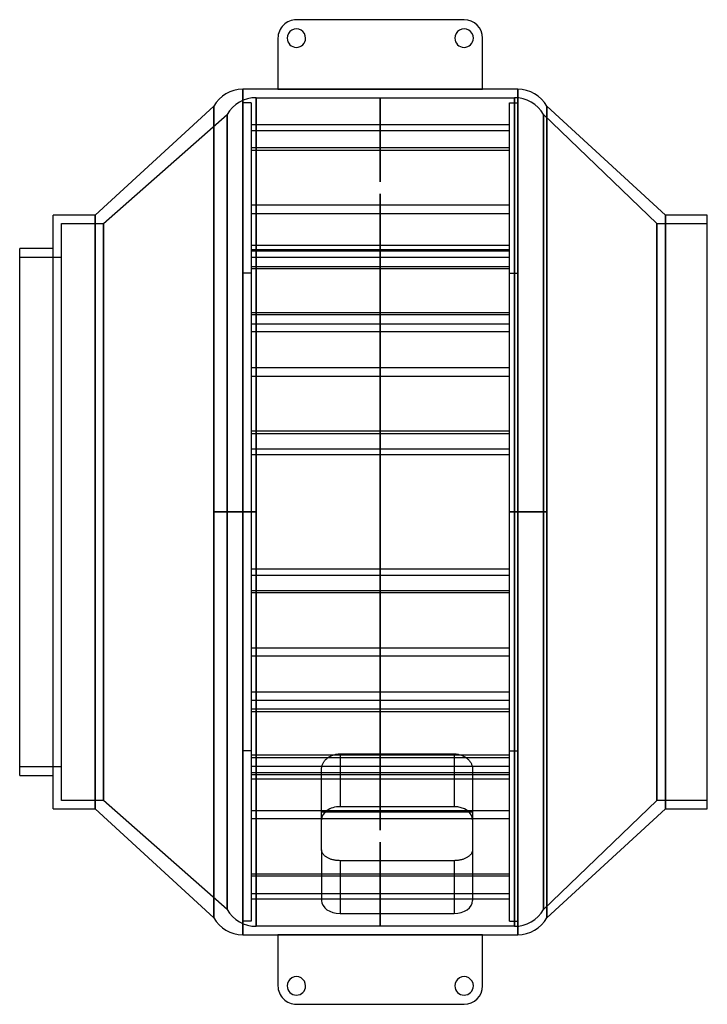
# Model space of a CAD drawing. Header units: millimetres. Extents: x -205 to 205, y -294 to 294.
import ezdxf

# ---------------------------------------------------------------- set-up
doc = ezdxf.new("R2010")
doc.units = ezdxf.units.MM
doc.layers.add('MAIN-1', color=7, linetype='Continuous')
doc.layers.add('MAIN-2', color=7, linetype='Continuous')

msp = doc.modelspace()

# ---------------------------------------------------------------- linework, layer by layer
at = {"layer": 'MAIN-1'}
for p, q in [((60, 293.5), (-40, 293.5)), ((-51, 282.5), (-51, 251.99)), ((71, 251.99), (71, 282.5)), ((-72, 0), (-72, 252)), ((-51, 252), (-72, 252)), ((71, 251.99), (-51, 251.99)), ((92, 252), (71, 252)), ((92, 0), (92, 252)), ((-89.32, 242), (-160, 177)), ((-89.32, 0), (-89.32, 242)), ((109.32, 0), (109.32, 242)), ((180, 177), (109.32, 242)), ((-160, 177), (-185, 177)), ((-185, -177), (-185, 177)), ((-160, -177), (-160, 177)), ((205, 177), (180, 177)), ((180, -177), (180, 177)), ((205, -177), (205, 177)), ((-185, 157), (-205, 157)), ((-205, -157), (-205, 157)), ((-72, 0), (-89.32, 0)), ((-89.32, -242), (-89.32, 0)), ((-72, -252), (-72, 0)), ((109.32, 0), (92, 0)), ((92, -252), (92, 0)), ((109.32, -242), (109.32, 0)), ((-205, -157), (-185, -157)), ((-185, -177), (-160, -177)), ((-160, -177), (-89.32, -242)), ((109.32, -242), (180, -177)), ((180, -177), (205, -177)), ((-72, -252), (-51, -252)), ((-51, -251.99), (-51, -282.5)), ((-51, -251.99), (71, -251.99)), ((71, -282.5), (71, -251.99)), ((71, -252), (92, -252)), ((-40, -293.5), (60, -293.5))]:
    msp.add_line(p, q, dxfattribs=at)
for centre, radius, start, end in [((-40, 282.5), 11, 89.99998, 180.00002), ((-40, 282.5), 5.5, 0, 180.00002), ((60, 282.5), 5.5, 0, 180.00002), ((60, 282.5), 11, 0, 89.99998), ((-40, 282.5), 5.5, 180.00002, 0), ((60, 282.5), 5.5, 180.00002, 0), ((-72, 232), 20, 89.99998, 150.00001), ((92, 232), 20, 30.00001, 89.99998), ((-72, -232), 20, 209.99999, 270.00002), ((92, -232), 20, 270.00002, 329.99999), ((-40, -282.5), 5.5, 0, 180.00002), ((60, -282.5), 5.5, 0, 180.00002), ((-40, -282.5), 11, 180.00002, 270.00002), ((-40, -282.5), 5.5, 180.00002, 0), ((60, -282.5), 5.5, 180.00002, 0), ((60, -282.5), 11, 270.00002, 0)]:
    msp.add_arc(centre, radius, start, end, dxfattribs=at)
at = {"layer": 'MAIN-2'}
for p, q in [((-40, 293.5), (-40, 293.5)), ((60, 293.5), (60, 293.5)), ((-51, 282.5), (-51, 282.5)), ((-45.5, 282.5), (-45.5, 282.5)), ((-34.5, 282.5), (-34.5, 282.5)), ((54.5, 282.5), (54.5, 282.5)), ((65.5, 282.5), (65.5, 282.5)), ((71, 282.5), (71, 282.5)), ((-72, 252), (-72, 0)), ((-64, 0), (-64, 247)), ((-64, 247), (-64, 0)), ((-64, 247), (10, 247)), ((-51, 251.99), (71, 251.99)), ((10, 247), (10, 247)), ((10, 247), (10, 247)), ((10, 247), (10, 247)), ((10, 247), (10, 247)), ((10, 247), (10, 247)), ((10, 247), (10, 247)), ((10, 247), (10, 247)), ((10, 247), (10, 247)), ((10, 247), (10, 247)), ((10, 247), (10, 247)), ((10, 247), (10, 247)), ((10, 247), (10, 247)), ((10, 247), (10, 247)), ((10, 247), (10, 247)), ((10, 247), (10, 247)), ((10, 247), (10, 247)), ((10, 247), (10, 247)), ((10, 247), (10, 247)), ((10, 247), (10, 247)), ((10, 247), (90, 247)), ((10, 247), (10, 196.74)), ((10, 196.74), (10, 247)), ((10, 247), (10, 247)), ((10, 247), (10, 247)), ((10, 247), (10, 247)), ((10, 247), (10, 247)), ((10, 247), (10, 247)), ((10, 247), (10, 247)), ((10, 247), (10, 247)), ((10, 247), (10, 247)), ((10, 247), (10, 247)), ((10, 247), (10, 247)), ((10, 247), (10, 247)), ((10, 247), (10, 247)), ((90, 0), (90, 247)), ((90, 247), (90, 0)), ((92, 252), (92, 0)), ((-89.32, 242), (-89.32, 0)), ((-72, 0), (-72, 244)), ((-67, 244), (-72, 244)), ((-67, 244), (-67, 0)), ((87, 0), (87, 244)), ((87, 244), (92, 244)), ((92, 244), (92, 0)), ((109.32, 242), (109.32, 0)), ((-155, 172), (-81.32, 237)), ((-81.32, 237), (-81.32, 0)), ((-81.32, 0), (-81.32, 237)), ((107.32, 0), (107.32, 237)), ((107.32, 237), (107.32, 0)), ((107.32, 237), (175, 172)), ((87, 230.89), (-67, 230.89)), ((-67, 227.35), (87, 227.35)), ((87, 217.03), (-67, 217.03)), ((-67, 215.74), (87, 215.74)), ((10, 189.66), (10, -189.66)), ((10, -189.66), (10, 189.66)), ((87, 182.88), (-67, 182.88)), ((-160, 177), (-160, -177)), ((-67, 178.05), (87, 178.05)), ((180, 177), (180, -177)), ((-180, 172), (-155, 172)), ((-180, -172), (-180, 172)), ((-155, 172), (-155, -172)), ((-155, -172), (-155, 172)), ((175, 172), (175, -172)), ((175, 172), (205, 172)), ((175, -172), (175, 172)), ((-67, 159.05), (87, 159.05)), ((-67, 156.58), (87, 156.58)), ((87, 155.51), (-67, 155.51)), ((-205, 152), (-180, 152)), ((87, 151.75), (-67, 151.75)), ((-67, 142.4), (-72, 142.4)), ((-67, 146.32), (87, 146.32)), ((87, 145.02), (-67, 145.02)), ((87, 142.4), (92, 142.4)), ((-67, 118.89), (87, 118.89)), ((87, 117.6), (-67, 117.6)), ((-67, 112.16), (87, 112.16)), ((87, 107.33), (-67, 107.33)), ((87, 85.87), (-67, 85.87)), ((-67, 81.04), (87, 81.04)), ((87, 48.18), (-67, 48.18)), ((-67, 46.88), (87, 46.88)), ((-67, 37.69), (87, 37.69)), ((-67, 37.69), (87, 37.69)), ((87, 34.15), (-67, 34.15)), ((87, 34.15), (-67, 34.15)), ((-89.32, 0), (-89.32, -242)), ((-89.32, 0), (-72, 0)), ((-81.32, 0), (-81.32, -237)), ((-64, 0), (-81.32, 0)), ((-72, 0), (-72, -252)), ((-67, 0), (-72, 0)), ((-72, 0), (-67, 0)), ((-67, 0), (-67, -244)), ((-64, 0), (-64, -247)), ((87, 0), (92, 0)), ((92, 0), (87, 0)), ((107.32, 0), (90, 0)), ((90, 0), (90, -247)), ((92, 0), (109.32, 0)), ((92, 0), (92, -252)), ((92, 0), (92, -244)), ((107.32, 0), (107.32, -237)), ((109.32, 0), (109.32, -242)), ((-81.32, 0), (-64, 0)), ((-81.32, -237), (-81.32, 0)), ((-72, 0), (-67, 0)), ((-67, 0), (-72, 0)), ((-72, -244), (-72, 0)), ((-64, -247), (-64, 0)), ((92, 0), (87, 0)), ((87, 0), (92, 0)), ((87, -244), (87, 0)), ((90, 0), (107.32, 0)), ((90, -247), (90, 0)), ((107.32, -237), (107.32, 0)), ((87, -34.15), (-67, -34.15)), ((87, -34.15), (-67, -34.15)), ((-67, -37.69), (87, -37.69)), ((-67, -37.69), (87, -37.69)), ((-67, -46.88), (87, -46.88)), ((87, -48.18), (-67, -48.18)), ((-67, -81.04), (87, -81.04)), ((87, -85.87), (-67, -85.87)), ((87, -107.33), (-67, -107.33)), ((-67, -112.16), (87, -112.16)), ((87, -117.6), (-67, -117.6)), ((-67, -118.89), (87, -118.89)), ((-67, -142.4), (-72, -142.4)), ((87, -145.02), (-67, -145.02)), ((-67, -146.32), (87, -146.32)), ((-21.63, -146.78), (-21.27, -146.51)), ((-21.27, -146.51), (-20.9, -146.25)), ((-20.9, -146.25), (-20.51, -146)), ((-20.51, -146), (-20.11, -145.77)), ((-20.11, -145.77), (-19.69, -145.54)), ((-19.69, -145.54), (-19.25, -145.34)), ((-19.25, -145.34), (-18.8, -145.15)), ((-18.8, -145.15), (-18.34, -144.97)), ((-18.34, -144.97), (-17.88, -144.81)), ((-17.88, -144.81), (-17.4, -144.68)), ((-17.4, -144.68), (-16.92, -144.55)), ((-16.92, -144.55), (-16.43, -144.45)), ((-16.43, -144.45), (-15.94, -144.37)), ((-15.94, -144.37), (-15.45, -144.31)), ((-15.45, -144.31), (-14.96, -144.26)), ((-14.96, -144.26), (-14.48, -144.23)), ((-14.48, -144.23), (-14, -144.23)), ((-14, -144.23), (54, -144.23)), ((-14, -144.23), (-14, -175.72)), ((54, -144.23), (54.48, -144.23)), ((54, -144.23), (54, -175.72)), ((54.48, -144.23), (54.96, -144.26)), ((54.96, -144.26), (55.45, -144.31)), ((55.45, -144.31), (55.94, -144.37)), ((55.94, -144.37), (56.43, -144.45)), ((56.43, -144.45), (56.92, -144.55)), ((56.92, -144.55), (57.4, -144.68)), ((57.4, -144.68), (57.88, -144.81)), ((57.88, -144.81), (58.34, -144.97)), ((58.34, -144.97), (58.8, -145.15)), ((58.8, -145.15), (59.25, -145.34)), ((59.25, -145.34), (59.69, -145.54)), ((59.69, -145.54), (60.11, -145.77)), ((60.11, -145.77), (60.51, -146)), ((60.51, -146), (60.9, -146.25)), ((60.9, -146.25), (61.27, -146.51)), ((61.27, -146.51), (61.63, -146.78)), ((87, -142.4), (92, -142.4)), ((-180, -152), (-205, -152)), ((87, -151.75), (-67, -151.75)), ((-24.99, -152.85), (-24.96, -152.46)), ((-24.96, -152.46), (-24.91, -152.07)), ((-24.91, -152.07), (-24.83, -151.68)), ((-24.83, -151.68), (-24.73, -151.29)), ((-24.73, -151.29), (-24.61, -150.9)), ((-24.61, -150.9), (-24.47, -150.51)), ((-24.47, -150.51), (-24.31, -150.12)), ((-24.31, -150.12), (-24.12, -149.75)), ((-24.12, -149.75), (-23.91, -149.37)), ((-23.91, -149.37), (-23.69, -149.01)), ((-23.69, -149.01), (-23.44, -148.65)), ((-23.44, -148.65), (-23.18, -148.31)), ((-23.18, -148.31), (-22.89, -147.98)), ((-22.89, -147.98), (-22.6, -147.65)), ((-22.6, -147.65), (-22.28, -147.35)), ((-22.28, -147.35), (-21.96, -147.06)), ((-21.96, -147.06), (-21.63, -146.78)), ((61.63, -146.78), (61.96, -147.06)), ((61.96, -147.06), (62.28, -147.35)), ((62.28, -147.35), (62.6, -147.65)), ((62.6, -147.65), (62.89, -147.98)), ((62.89, -147.98), (63.18, -148.31)), ((63.18, -148.31), (63.44, -148.65)), ((63.44, -148.65), (63.69, -149.01)), ((63.69, -149.01), (63.91, -149.37)), ((63.91, -149.37), (64.12, -149.75)), ((64.12, -149.75), (64.31, -150.12)), ((64.31, -150.12), (64.47, -150.51)), ((64.47, -150.51), (64.61, -150.9)), ((64.61, -150.9), (64.73, -151.29)), ((64.73, -151.29), (64.83, -151.68)), ((64.83, -151.68), (64.91, -152.07)), ((64.91, -152.07), (64.96, -152.46)), ((64.96, -152.46), (64.99, -152.85)), ((87, -155.51), (-67, -155.51)), ((-67, -156.58), (87, -156.58)), ((-25, -153.23), (-24.99, -152.85)), ((-25, -178.9), (-25, -153.23)), ((64.99, -152.85), (65, -153.23)), ((65, -153.23), (65, -178.9)), ((-67, -159.05), (87, -159.05)), ((-155, -172), (-180, -172)), ((-81.32, -237), (-155, -172)), ((54, -175.72), (-14, -175.72)), ((175, -172), (107.32, -237)), ((205, -172), (175, -172)), ((-67, -178.05), (87, -178.05)), ((65, -178.9), (-25, -178.9)), ((-25, -201.32), (-25, -178.9)), ((65, -178.9), (65, -201.32)), ((87, -182.88), (-67, -182.88)), ((10, -196.74), (10, -247)), ((10, -247), (10, -196.74)), ((-24.99, -201.61), (-25, -201.32)), ((-25, -201.32), (-25, -231.58)), ((-24.96, -201.9), (-24.99, -201.61)), ((-24.91, -202.19), (-24.96, -201.9)), ((-24.83, -202.49), (-24.91, -202.19)), ((-24.73, -202.78), (-24.83, -202.49)), ((-24.61, -203.07), (-24.73, -202.78)), ((-24.47, -203.36), (-24.61, -203.07)), ((-24.31, -203.65), (-24.47, -203.36)), ((-24.12, -203.92), (-24.31, -203.65)), ((-23.91, -204.2), (-24.12, -203.92)), ((-23.69, -204.46), (-23.91, -204.2)), ((-23.44, -204.72), (-23.69, -204.46)), ((-23.18, -204.97), (-23.44, -204.72)), ((-22.89, -205.21), (-23.18, -204.97)), ((-22.6, -205.44), (-22.89, -205.21)), ((-22.28, -205.66), (-22.6, -205.44)), ((62.6, -205.44), (62.28, -205.66)), ((62.89, -205.21), (62.6, -205.44)), ((63.18, -204.97), (62.89, -205.21)), ((63.44, -204.72), (63.18, -204.97)), ((63.69, -204.46), (63.44, -204.72)), ((63.91, -204.2), (63.69, -204.46)), ((64.12, -203.92), (63.91, -204.2)), ((64.31, -203.65), (64.12, -203.92)), ((64.47, -203.36), (64.31, -203.65)), ((64.61, -203.07), (64.47, -203.36)), ((64.73, -202.78), (64.61, -203.07)), ((64.83, -202.49), (64.73, -202.78)), ((64.91, -202.19), (64.83, -202.49)), ((64.96, -201.9), (64.91, -202.19)), ((64.99, -201.61), (64.96, -201.9)), ((65, -201.32), (64.99, -201.61)), ((65, -201.32), (65, -231.58)), ((-21.96, -205.87), (-22.28, -205.66)), ((-21.63, -206.07), (-21.96, -205.87)), ((-21.27, -206.26), (-21.63, -206.07)), ((-20.9, -206.45), (-21.27, -206.26)), ((-20.51, -206.62), (-20.9, -206.45)), ((-20.11, -206.79), (-20.51, -206.62)), ((-19.69, -206.94), (-20.11, -206.79)), ((-19.25, -207.09), (-19.69, -206.94)), ((-18.8, -207.22), (-19.25, -207.09)), ((-18.34, -207.35), (-18.8, -207.22)), ((-17.88, -207.46), (-18.34, -207.35)), ((-17.4, -207.55), (-17.88, -207.46)), ((-16.92, -207.64), (-17.4, -207.55)), ((-16.43, -207.71), (-16.92, -207.64)), ((-15.94, -207.76), (-16.43, -207.71)), ((-15.45, -207.81), (-15.94, -207.76)), ((-14.96, -207.84), (-15.45, -207.81)), ((-14.48, -207.86), (-14.96, -207.84)), ((-14, -207.87), (-14.48, -207.86)), ((54, -207.87), (-14, -207.87)), ((-14, -207.87), (-14, -239.36)), ((54.48, -207.86), (54, -207.87)), ((54, -207.87), (54, -239.36)), ((54.96, -207.84), (54.48, -207.86)), ((55.45, -207.81), (54.96, -207.84)), ((55.94, -207.76), (55.45, -207.81)), ((56.43, -207.71), (55.94, -207.76)), ((56.92, -207.64), (56.43, -207.71)), ((57.4, -207.55), (56.92, -207.64)), ((57.88, -207.46), (57.4, -207.55)), ((58.34, -207.35), (57.88, -207.46)), ((58.8, -207.22), (58.34, -207.35)), ((59.25, -207.09), (58.8, -207.22)), ((59.69, -206.94), (59.25, -207.09)), ((60.11, -206.79), (59.69, -206.94)), ((60.51, -206.62), (60.11, -206.79)), ((60.9, -206.45), (60.51, -206.62)), ((61.27, -206.26), (60.9, -206.45)), ((61.63, -206.07), (61.27, -206.26)), ((61.96, -205.87), (61.63, -206.07)), ((62.28, -205.66), (61.96, -205.87)), ((-67, -215.74), (87, -215.74)), ((87, -217.03), (-67, -217.03)), ((-67, -227.35), (87, -227.35)), ((87, -230.89), (-67, -230.89)), ((-14, -239.36), (54, -239.36)), ((-67, -244), (-72, -244)), ((87, -244), (92, -244)), ((10, -247), (-64, -247)), ((71, -251.99), (-51, -251.99)), ((10, -247), (10, -247)), ((10, -247), (10, -247)), ((10, -247), (10, -247)), ((10, -247), (10, -247)), ((10, -247), (10, -247)), ((10, -247), (10, -247)), ((10, -247), (10, -247)), ((10, -247), (10, -247)), ((10, -247), (10, -247)), ((10, -247), (10, -247)), ((10, -247), (10, -247)), ((10, -247), (10, -247)), ((10, -247), (10, -247)), ((10, -247), (10, -247)), ((10, -247), (10, -247)), ((10, -247), (10, -247)), ((10, -247), (10, -247)), ((10, -247), (10, -247)), ((10, -247), (10, -247)), ((90, -247), (10, -247)), ((10, -247), (10, -247)), ((10, -247), (10, -247)), ((10, -247), (10, -247)), ((10, -247), (10, -247)), ((10, -247), (10, -247)), ((10, -247), (10, -247)), ((10, -247), (10, -247)), ((10, -247), (10, -247)), ((10, -247), (10, -247)), ((10, -247), (10, -247)), ((10, -247), (10, -247)), ((10, -247), (10, -247)), ((-51, -282.5), (-51, -282.5)), ((-45.5, -282.5), (-45.5, -282.5)), ((-34.5, -282.5), (-34.5, -282.5)), ((54.5, -282.5), (54.5, -282.5)), ((65.5, -282.5), (65.5, -282.5)), ((71, -282.5), (71, -282.5)), ((-40, -293.5), (-40, -293.5)), ((60, -293.5), (60, -293.5))]:
    msp.add_line(p, q, dxfattribs=at)
for centre, start, end in [((-64, 227), 89.99998, 150.00001), ((90, 227), 30.00001, 89.99998), ((-64, -227), 209.99999, 270.00002), ((90, -227), 270.00002, 329.99999)]:
    msp.add_arc(centre, 20, start, end, dxfattribs=at)
for centre, major_axis, ratio, start_param, end_param in [((10, 196.74), (0, 0.001), 1, -1.570796, 1.570796), ((10, 196.74), (0, 0.001), 1, 1.570796, 4.712389), ((10, 189.66), (0, 0.001), 1, -1.570796, 1.570796), ((10, 189.66), (0, 0.001), 1, 1.570796, 4.712389), ((-14, -183.49), (11, 0), 0.707107, 1.570796, 3.141593), ((54, -183.49), (11, 0), 0.707107, 0, 1.570796), ((10, -189.66), (0, 0.001), 1, -1.570796, 1.570796), ((10, -189.66), (0, 0.001), 1, 1.570796, 4.712389), ((10, -196.74), (0, 0.001), 1, -1.570796, 1.570796), ((10, -196.74), (0, 0.001), 1, 1.570796, 4.712389), ((-14, -231.58), (11, 0), 0.707107, 3.141593, 4.712389), ((54, -231.58), (11, 0), 0.707107, -1.570796, 0)]:
    msp.add_ellipse(centre, major_axis=major_axis, ratio=ratio, start_param=start_param, end_param=end_param, dxfattribs=at)

doc.saveas('drawing.dxf')
